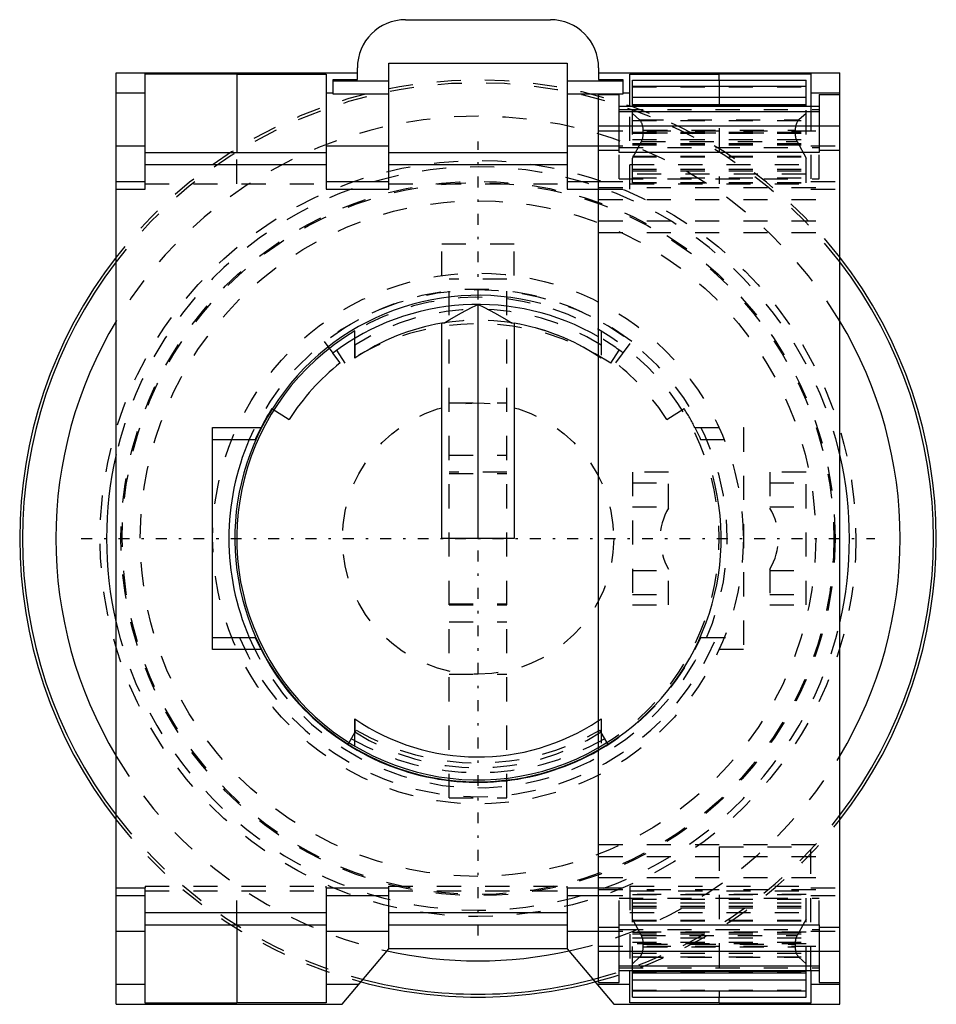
# Model space of a CAD drawing. Extents: x -19 to 19, y -19.3 to 21.5.
import ezdxf

# ---------------------------------------------------------------- set-up
doc = ezdxf.new("R2010")
doc.units = 0
doc.linetypes.add('CENTER', pattern=[1.5, 0.45, -0.5, 0.05, -0.5])
doc.linetypes.add('DASHED', pattern=[2, 1, -1])
for name, color, linetype in [('AM_0', 7, 'CONTINUOUS'), ('AM_10', 7, 'CONTINUOUS'), ('AM_3', 7, 'DASHED'), ('AM_7', 7, 'CENTER'), ('CONNECTIONPOINTS', 1, 'CONTINUOUS')]:
    doc.layers.add(name, color=color, linetype=linetype)

msp = doc.modelspace()

# ---------------------------------------------------------------- linework, layer by layer
at = {"layer": 'AM_0', "color": 7, "linetype": 'CONTINUOUS'}
for p, q in [((-3, 21.5), (3, 21.5)), ((-3.7, 19.7), (3.7, 19.7)), ((-3.7, 14.48), (-3.7, 19.7)), ((3.7, 19.7), (3.7, 14.48)), ((-15, -19.3), (-15, 19.3)), ((-15, 19.3), (-5, 19.3)), ((-13.8, 19.254), (-10, 19.254)), ((-13.8, 14.48), (-13.8, 19.254)), ((-10, 19.254), (-10, 16)), ((-10, 19.243), (-6.3, 19.243)), ((-6.3, 19.243), (-6.3, 14.48)), ((-5, 19.02), (-5, 19.5)), ((5, 19.5), (5, 19.02)), ((5, 19.3), (15, 19.3)), ((6.3, 17.9), (6.3, 19.243)), ((6.3, 19.243), (10, 19.243)), ((10, 19.254), (13.8, 19.254)), ((10, 19), (10, 19.254)), ((13.8, 19.254), (13.8, 17.9)), ((15, 18.4), (15, 19.3)), ((-6, 18.419), (-6, 19.02)), ((-6, 19.02), (-5, 19.02)), ((-6, 18.97), (-3.7, 18.97)), ((3.7, 18.97), (6, 18.97)), ((5, 19.02), (6, 19.02)), ((6, 19.02), (6, 18.419)), ((6.4, 19), (13.6, 19)), ((6.4, 17.9), (6.4, 19)), ((13.6, 17.9), (13.6, 19)), ((-15, 18.469), (-13.8, 18.469)), ((-6.3, 18.469), (-6, 18.469)), ((-3.7, 18.419), (-6, 18.419)), ((6, 18.419), (3.7, 18.419)), ((5, 18.4), (5.85, 18.4)), ((5, -18.4), (5, 18.4)), ((5.85, 16), (5.85, 18.4)), ((6, 18.469), (6.3, 18.469)), ((6.4, 18.744), (13.6, 18.744)), ((13.8, 18.469), (15, 18.469)), ((14.15, 18.4), (15, 18.4)), ((14.15, 18.4), (14.15, 16)), ((15, -18.4), (15, 18.4)), ((6.4, 18.285), (13.6, 18.285)), ((6.4, 17.989), (13.6, 17.989)), ((14.15, 17.9), (5.85, 17.9)), ((5.85, 17.7), (14.15, 17.7)), ((6.4, 17.943), (13.6, 17.943)), ((5, 17.1), (15, 17.1)), ((-15, 16.268), (-13.8, 16.268)), ((-13.8, 16), (-6.3, 16)), ((-6.3, 16.268), (-3.7, 16.268)), ((-3.7, 16), (3.7, 16)), ((3.7, 16.268), (5, 16.268)), ((5, 16.1), (5.85, 16.1)), ((14.15, 16), (5.85, 16)), ((14.15, 16.1), (15, 16.1)), ((-13.8, 15.5), (-6.3, 15.5)), ((-3.7, 15.5), (3.7, 15.5)), ((-15, 14.79), (-13.8, 14.79)), ((-6.3, 14.79), (-3.7, 14.79)), ((3.7, 14.79), (5, 14.79)), ((-15, 14.48), (-13.8, 14.48)), ((-6.3, 14.48), (-3.7, 14.48)), ((3.7, 14.48), (5, 14.48)), ((0, 0), (0, 9.698)), ((-5.1, 7.476), (-5.1, 8.602)), ((-1.5, 8.925), (-1.393, 8.942)), ((-1.5, 0), (-1.5, 8.925)), ((1.393, 8.942), (1.5, 8.925)), ((1.5, 8.925), (1.5, 0)), ((-5.71, 7.277), (-6.018, 7.686)), ((-8.546, 5.383), (-7.827, 4.93)), ((-11, 4.6), (-8.992, 4.6)), ((-11, -4.6), (-11, 4.6)), ((-11, 4.1), (-9.23, 4.1)), ((1.5, 0), (-1.5, 0)), ((-11, -4.1), (-9.256, -4.1)), ((-9.229, -4.104), (-9.256, -4.1)), ((-8.992, -4.6), (-11, -4.6)), ((-5.1, -8.602), (-5.1, -7.476)), ((-5.392, -8.54), (-5.342, -8.453)), ((-15, -14.48), (-13.8, -14.48)), ((-13.8, -19.254), (-13.8, -14.48)), ((-6.3, -14.48), (-6.3, -19.243)), ((-6.3, -14.48), (-3.7, -14.48)), ((-3.7, -17), (-3.7, -14.48)), ((3.7, -14.48), (3.7, -17)), ((3.7, -14.48), (5, -14.48)), ((-15, -14.79), (-13.8, -14.79)), ((-6.3, -14.79), (-3.7, -14.79)), ((3.7, -14.79), (5, -14.79)), ((-13.8, -15.5), (-6.3, -15.5)), ((-3.7, -15.5), (3.7, -15.5)), ((-15, -16.268), (-13.8, -16.268)), ((-13.8, -16), (-6.3, -16)), ((-10, -16), (-10, -19.254)), ((-6.3, -16.268), (-3.7, -16.268)), ((-3.7, -16), (3.7, -16)), ((3.7, -16.268), (5, -16.268)), ((5, -16.1), (5.85, -16.1)), ((5.85, -16), (14.15, -16)), ((5.85, -18.4), (5.85, -16)), ((14.15, -16), (14.15, -18.4)), ((14.15, -16.1), (15, -16.1)), ((-5.63, -19.3), (-3.7, -17)), ((3.7, -17), (-3.7, -17)), ((3.7, -17), (5.63, -19.3)), ((5, -17.1), (15, -17.1)), ((15, -19.3), (15, -17.1)), ((5.85, -17.7), (14.15, -17.7)), ((5.85, -17.9), (14.15, -17.9)), ((6.3, -19.243), (6.3, -17.9)), ((6.4, -19), (6.4, -17.9)), ((13.6, -17.943), (6.4, -17.943)), ((13.6, -19), (13.6, -17.9)), ((13.8, -17.9), (13.8, -19.254)), ((6.4, -17.989), (13.6, -17.989)), ((6.4, -18.285), (13.6, -18.285)), ((-15, -18.469), (-13.8, -18.469)), ((-6.3, -18.469), (-4.933, -18.469)), ((4.933, -18.469), (6.3, -18.469)), ((5, -18.4), (5.85, -18.4)), ((6.4, -18.744), (13.6, -18.744)), ((13.8, -18.469), (15, -18.469)), ((14.15, -18.4), (15, -18.4)), ((6.4, -19), (13.6, -19)), ((10, -19.254), (10, -19)), ((-15, -19.3), (-5.63, -19.3)), ((-10, -19.254), (-13.8, -19.254)), ((-6.3, -19.243), (-10, -19.243)), ((5.63, -19.3), (15, -19.3)), ((10, -19.243), (6.3, -19.243)), ((13.8, -19.254), (10, -19.254))]:
    msp.add_line(p, q, dxfattribs=at)
for points in [[(-1.393, 8.942), (-1.168, 9.079), (-0.71, 9.34), (-0.24, 9.583), (0, 9.698)], [(0, 9.698), (0.24, 9.583), (0.71, 9.34), (1.168, 9.079), (1.393, 8.942)], [(-9.23, 4.1), (-9.193, 4.184), (-9.115, 4.351), (-9.034, 4.517), (-8.992, 4.6)], [(-8.992, -4.6), (-9.033, -4.518), (-9.114, -4.353), (-9.191, -4.187), (-9.229, -4.104)]]:
    msp.add_lwpolyline(points, dxfattribs=at)
for centre, radius, start, end in [((-3, 19.5), 2, 90, 180), ((3, 19.5), 2, 0, 90), ((0, 0), 19, 142.1362, 217.8638), ((0, 0), 18.882, 142.6006, 217.3994), ((0, 0), 19, 322.1362, 37.8638), ((0, 0), 18.882, 322.6006, 37.3994), ((0, -0.3), 10, 60, 127), ((0, 0), 17.5, 148.9973, 211.0027), ((0, 0), 17.5, 328.9973, 31.0027), ((0, 0), 10, 120.6638, 300), ((0, 0), 9.05, 99.5406, 124.3007), ((0, 0), 9.05, 56.4623, 80.4594), ((0, 0), 9.25, 128.1184, 147.795), ((0, 0), 10.1, 147.795, 152.9091), ((0, 0), 10.33, 156.6153, 203.3847), ((0, 0), 15.4, 166.9126, 193.0874), ((0, 0), 15.4, 346.9126, 13.0874), ((0, 0), 10.1, 207.0909, 299.673), ((0, 0), 9.05, 235.6993, 303.5377), ((0, 0), 17.5, 257.5459, 282.4541), ((0, 0), 18.882, 255.3799, 284.6201), ((0, 0), 19, 255.2107, 284.7893)]:
    msp.add_arc(centre, radius, start, end, dxfattribs=at)
at = {"layer": 'AM_10', "color": 7, "linetype": 'CONTINUOUS'}
msp.add_arc((0, 0), 10.08, 75, 15, dxfattribs=at)
at = {"layer": 'AM_3', "color": 6, "linetype": 'DASHED'}
for p, q in [((10, 19), (10, 14.7)), ((6.4, 18.718), (13.6, 18.718)), ((13.6, 17.978), (6.4, 17.978)), ((6.4, 17.966), (13.6, 17.966)), ((5.85, 17.783), (14.15, 17.783)), ((6.3, 14.48), (6.3, 17.9)), ((6.4, 14.745), (6.4, 17.9)), ((6.696, 17.352), (6.4, 17.619)), ((13.6, 17.619), (13.304, 17.352)), ((13.6, 14.745), (13.6, 17.9)), ((13.8, 17.9), (13.8, 14.48)), ((6.4, 17.328), (13.6, 17.328)), ((6.696, 17.352), (13.304, 17.352)), ((5, 16.89), (15, 16.89)), ((6.4, 16.846), (13.6, 16.846)), ((6.4, 16.8), (13.6, 16.8)), ((6.851, 16.922), (13.149, 16.922)), ((6.853, 16.808), (6.851, 16.922)), ((6.853, 16.808), (13.147, 16.808)), ((13.149, 16.922), (13.147, 16.808)), ((6.4, 16.54), (13.6, 16.54)), ((6.4, 15.768), (6.774, 16.451)), ((6.4, 16.373), (13.6, 16.373)), ((6.774, 16.451), (13.226, 16.451)), ((13.226, 16.451), (13.6, 15.768)), ((-10, 14.7), (-10, 16)), ((5, 16.268), (6.3, 16.268)), ((5.85, 16.2), (14.15, 16.2)), ((5.85, 14.9), (5.85, 16)), ((6.4, 16.317), (13.6, 16.317)), ((6.4, 16.312), (13.6, 16.312)), ((13.8, 16.268), (15, 16.268)), ((14.15, 14.9), (14.15, 16)), ((6.4, 15.843), (13.6, 15.843)), ((6.4, 15.814), (13.6, 15.814)), ((6.3, 15.5), (13.8, 15.5)), ((6.4, 15.307), (13.6, 15.307)), ((6.4, 15.24), (13.6, 15.24)), ((13.6, 15.1), (6.4, 15.1)), ((-13.8, 14.7), (-6.3, 14.7)), ((-3.7, 14.7), (3.7, 14.7)), ((5, 14.79), (6.3, 14.79)), ((5.85, 14.9), (14.15, 14.9)), ((6.3, 14.7), (13.8, 14.7)), ((6.4, 14.945), (13.6, 14.945)), ((6.4, 14.755), (13.6, 14.755)), ((6.4, 14.745), (13.6, 14.745)), ((13.8, 14.79), (15, 14.79)), ((5, 14.542), (15, 14.542)), ((5, 14.48), (6.3, 14.48)), ((13.8, 14.48), (15, 14.48)), ((5, 14.046), (15, 14.046)), ((5, 13.172), (15, 13.172)), ((5, 12.675), (15, 12.675)), ((1.5, 12.2), (-1.5, 12.2)), ((-1.5, 10.897), (-1.5, 12.2)), ((1.5, 10.897), (1.5, 12.2)), ((1.2, 10.75), (-1.2, 10.75)), ((-1.2, -10.75), (-1.2, 10.75)), ((1.2, -10.75), (1.2, 10.75)), ((5.1, 8.602), (5.1, 7.476)), ((-6.379, 8.166), (-6.018, 7.686)), ((5.71, 7.277), (6.379, 8.166)), ((-5.501, 7.271), (-5.851, 7.81)), ((-5.1, 8.015), (-5.1, 7.476)), ((5.501, 7.271), (5.851, 7.81)), ((-1.2, 5.625), (1.2, 5.625)), ((7.827, 4.93), (8.546, 5.383)), ((8.992, 4.6), (11, 4.6)), ((11, 4.6), (11, -4.6)), ((9.23, 4.1), (11, 4.1)), ((-1.2, 3.45), (1.2, 3.45)), ((1.2, 2.75), (-1.2, 2.75)), ((-1.2, 2.7), (1.2, 2.7)), ((6.4, 2.75), (6.4, -2.75)), ((7.9, 2.75), (6.4, 2.75)), ((7.9, 1.262), (7.9, 2.75)), ((13.6, 2.75), (12.1, 2.75)), ((12.1, 2.75), (12.1, 1.262)), ((13.6, -2.75), (13.6, 2.75)), ((6.4, 2.314), (7.9, 2.314)), ((12.1, 2.314), (13.6, 2.314)), ((6.4, 1.319), (7.9, 1.319)), ((12.1, 1.319), (13.6, 1.319)), ((6.4, -1.319), (7.9, -1.319)), ((7.9, -2.75), (7.9, -1.262)), ((12.1, -1.262), (12.1, -2.75)), ((12.1, -1.319), (13.6, -1.319)), ((6.4, -2.314), (7.9, -2.314)), ((12.1, -2.314), (13.6, -2.314)), ((-1.2, -2.7), (1.2, -2.7)), ((-1.2, -2.75), (1.2, -2.75)), ((6.4, -2.75), (7.9, -2.75)), ((12.1, -2.75), (13.6, -2.75)), ((-1.2, -3.45), (1.2, -3.45)), ((9.256, -4.1), (9.229, -4.104)), ((9.256, -4.1), (11, -4.1)), ((11, -4.6), (8.992, -4.6)), ((-1.2, -5.625), (1.2, -5.625)), ((-5.1, -7.476), (-5.1, -8.015)), ((5.1, -7.476), (5.1, -8.602)), ((-5.342, -8.453), (-5.05, -7.947)), ((5.392, -8.54), (5.05, -7.947)), ((-1.2, -10.75), (1.2, -10.75)), ((5, -12.675), (15, -12.675)), ((10, -12.77), (10, -19)), ((10, -12.77), (13.8, -12.77)), ((13.8, -17.9), (13.8, -12.77)), ((5, -13.172), (15, -13.172)), ((5, -14.046), (15, -14.046)), ((-13.8, -14.4), (-6.3, -14.4)), ((-13.8, -14.4), (-13.8, -14.48)), ((-13.8, -14.6), (-6.3, -14.6)), ((-10, -16), (-10, -14.4)), ((-6.3, -14.48), (-6.3, -14.4)), ((-3.7, -14.4), (3.7, -14.4)), ((-3.7, -14.48), (-3.7, -14.4)), ((-3.7, -14.6), (3.7, -14.6)), ((3.7, -14.48), (3.7, -14.4)), ((5, -14.48), (6.3, -14.48)), ((5, -14.542), (15, -14.542)), ((6.3, -14.4), (13.8, -14.4)), ((6.3, -14.4), (6.3, -17.9)), ((6.3, -14.6), (13.8, -14.6)), ((13.8, -14.48), (15, -14.48)), ((5, -14.79), (6.3, -14.79)), ((5.85, -14.9), (14.15, -14.9)), ((5.85, -16), (5.85, -14.9)), ((13.6, -14.745), (6.4, -14.745)), ((6.4, -17.9), (6.4, -14.745)), ((6.4, -14.754), (13.6, -14.754)), ((6.4, -14.945), (13.6, -14.945)), ((13.6, -17.9), (13.6, -14.745)), ((13.8, -14.79), (15, -14.79)), ((14.15, -16), (14.15, -14.9)), ((6.3, -15.5), (13.8, -15.5)), ((6.4, -15.1), (13.6, -15.1)), ((6.4, -15.24), (13.6, -15.24)), ((6.4, -15.307), (13.6, -15.307)), ((6.774, -16.451), (6.4, -15.768)), ((6.4, -15.814), (13.6, -15.814)), ((6.4, -15.843), (13.6, -15.843)), ((13.6, -15.768), (13.226, -16.451)), ((5, -16.268), (6.3, -16.268)), ((5.85, -16.2), (14.15, -16.2)), ((13.6, -16.312), (6.4, -16.312)), ((6.4, -16.317), (13.6, -16.317)), ((13.8, -16.268), (15, -16.268)), ((6.4, -16.373), (13.6, -16.373)), ((6.4, -16.54), (13.6, -16.54)), ((6.774, -16.451), (13.226, -16.451)), ((5, -16.89), (15, -16.89)), ((6.4, -16.73), (13.6, -16.73)), ((13.6, -16.8), (6.4, -16.8)), ((6.851, -16.922), (6.853, -16.808)), ((6.851, -16.922), (13.149, -16.922)), ((6.853, -16.808), (13.147, -16.808)), ((13.147, -16.808), (13.149, -16.922)), ((6.4, -17.179), (13.6, -17.179)), ((6.4, -17.328), (13.6, -17.328)), ((6.4, -17.619), (6.696, -17.352)), ((6.696, -17.352), (13.304, -17.352)), ((13.304, -17.352), (13.6, -17.619)), ((5.85, -17.783), (14.15, -17.783)), ((6.4, -17.966), (13.6, -17.966)), ((6.4, -17.978), (13.6, -17.978)), ((6.4, -18.718), (13.6, -18.718))]:
    msp.add_line(p, q, dxfattribs=at)
for points in [[(6.851, 16.922), (6.851, 16.936), (6.85, 16.966), (6.847, 16.995), (6.845, 17.01), (6.844, 17.024), (6.839, 17.053), (6.834, 17.081), (6.827, 17.108), (6.82, 17.135), (6.812, 17.161), (6.808, 17.173), (6.803, 17.186), (6.793, 17.21), (6.782, 17.233), (6.771, 17.255), (6.759, 17.276), (6.746, 17.295), (6.739, 17.304), (6.732, 17.313), (6.718, 17.33), (6.704, 17.345), (6.696, 17.352)], [(13.304, 17.352), (13.296, 17.345), (13.282, 17.33), (13.268, 17.313), (13.261, 17.304), (13.254, 17.295), (13.241, 17.276), (13.229, 17.255), (13.218, 17.233), (13.207, 17.21), (13.197, 17.186), (13.192, 17.173), (13.188, 17.161), (13.18, 17.135), (13.173, 17.108), (13.166, 17.081), (13.161, 17.053), (13.156, 17.024), (13.155, 17.01), (13.153, 16.995), (13.15, 16.966), (13.149, 16.936), (13.149, 16.922)], [(6.774, 16.451), (6.778, 16.459), (6.786, 16.475), (6.794, 16.492), (6.798, 16.501), (6.802, 16.51), (6.809, 16.528), (6.815, 16.547), (6.821, 16.566), (6.827, 16.586), (6.832, 16.606), (6.834, 16.616), (6.836, 16.626), (6.84, 16.647), (6.844, 16.668), (6.847, 16.689), (6.849, 16.71), (6.851, 16.732), (6.852, 16.743), (6.852, 16.754), (6.853, 16.776), (6.853, 16.797), (6.853, 16.808)], [(13.147, 16.808), (13.147, 16.797), (13.147, 16.776), (13.148, 16.754), (13.148, 16.743), (13.149, 16.732), (13.151, 16.71), (13.153, 16.689), (13.156, 16.668), (13.16, 16.647), (13.164, 16.626), (13.166, 16.616), (13.168, 16.606), (13.173, 16.586), (13.179, 16.566), (13.185, 16.547), (13.191, 16.528), (13.198, 16.51), (13.202, 16.501), (13.206, 16.492), (13.214, 16.475), (13.222, 16.459), (13.226, 16.451)], [(8.992, 4.6), (9.034, 4.517), (9.115, 4.351), (9.193, 4.184), (9.23, 4.1)], [(9.229, -4.104), (9.191, -4.187), (9.114, -4.353), (9.033, -4.518), (8.992, -4.6)], [(6.853, -16.808), (6.853, -16.797), (6.853, -16.776), (6.852, -16.754), (6.852, -16.743), (6.851, -16.732), (6.849, -16.71), (6.847, -16.689), (6.844, -16.668), (6.84, -16.647), (6.836, -16.626), (6.834, -16.616), (6.832, -16.606), (6.827, -16.586), (6.821, -16.566), (6.815, -16.547), (6.809, -16.528), (6.802, -16.51), (6.798, -16.501), (6.794, -16.492), (6.786, -16.475), (6.778, -16.459), (6.774, -16.451)], [(13.226, -16.451), (13.222, -16.459), (13.214, -16.475), (13.206, -16.492), (13.202, -16.501), (13.198, -16.51), (13.191, -16.528), (13.185, -16.547), (13.179, -16.566), (13.173, -16.586), (13.168, -16.606), (13.166, -16.616), (13.164, -16.626), (13.16, -16.647), (13.156, -16.668), (13.153, -16.689), (13.151, -16.71), (13.149, -16.732), (13.148, -16.743), (13.148, -16.754), (13.147, -16.776), (13.147, -16.797), (13.147, -16.808)], [(6.696, -17.352), (6.704, -17.345), (6.718, -17.33), (6.732, -17.313), (6.739, -17.304), (6.746, -17.295), (6.759, -17.276), (6.771, -17.255), (6.782, -17.233), (6.793, -17.21), (6.803, -17.186), (6.808, -17.173), (6.812, -17.161), (6.82, -17.135), (6.827, -17.108), (6.834, -17.081), (6.839, -17.053), (6.844, -17.024), (6.845, -17.01), (6.847, -16.995), (6.85, -16.966), (6.851, -16.936), (6.851, -16.922)], [(13.149, -16.922), (13.149, -16.936), (13.15, -16.966), (13.153, -16.995), (13.155, -17.01), (13.156, -17.024), (13.161, -17.053), (13.166, -17.081), (13.173, -17.108), (13.18, -17.135), (13.188, -17.161), (13.192, -17.173), (13.197, -17.186), (13.207, -17.21), (13.218, -17.233), (13.229, -17.255), (13.241, -17.276), (13.254, -17.295), (13.261, -17.304), (13.268, -17.313), (13.282, -17.33), (13.296, -17.345), (13.304, -17.352)]]:
    msp.add_lwpolyline(points, dxfattribs=at)
for radius in [15.666, 14.8, 14.75, 14, 11, 5.625]:
    msp.add_circle((0, 0), radius, dxfattribs=at)
for centre, radius, start, end in [((0, 0), 19, 37.8638, 142.1362), ((0, 0), 18.882, 37.3994, 142.6006), ((0, 0), 17.5, 31.0027, 148.9973), ((0, 0), 15.4, 13.0874, 166.9126), ((0, 0), 10.33, 203.3847, 156.6153), ((0, -0.3), 10.6, 53, 127), ((0, 0), 10, 300, 120.6638), ((0, 0), 9.5, 57.5311, 122.4689), ((0, 0), 9.05, 55.6993, 99.5406), ((0, -1.2), 10.1, 57, 123), ((0, -0.3), 10, 53, 60), ((0, 0), 9.25, 32.205, 51.8816), ((0, 0), 10.1, 27.0909, 32.205), ((10, 0), 2.45, 148.9973, 211.0027), ((10, 0), 2.45, 328.9973, 31.0027), ((0, 0), 15.4, 193.0874, 346.9126), ((0, 0), 10.7, 202.5306, 337.4694), ((0, 0), 10.1, 299.673, 332.9091), ((0, 0), 9.05, 303.5377, 304.3007), ((0, 0), 9.5, 237.5311, 302.4689), ((0, 0.8), 10.1, 240, 300), ((0, 0.8), 10.5, 240, 300), ((0, 0), 17.5, 211.0027, 257.5459), ((0, 0), 17.5, 282.4541, 328.9973), ((0, 0), 18.882, 217.3994, 255.3799), ((0, 0), 19, 217.8638, 255.2107), ((0, 0), 18.882, 284.6201, 322.6006), ((0, 0), 19, 284.7893, 322.1362)]:
    msp.add_arc(centre, radius, start, end, dxfattribs=at)
at = {"layer": 'AM_7', "color": 4, "linetype": 'CENTER'}
for p, q in [((0, -16.449), (0, 16.449)), ((-16.449, 0), (16.449, 0)), ((1.32, 0), (-1.32, 0))]:
    msp.add_line(p, q, dxfattribs=at)
at = {"layer": 'CONNECTIONPOINTS', "color": 1, "linetype": 'CONTINUOUS'}
for p in [(-10, 0, 6.5), (0, 0, 6.5), (0, 0), (0, 0, 6.3), (0, 0, 6.5), (0, 0, -44.95), (10, 0, 6.5), (10, 0, 6.5)]:
    msp.add_point(p, dxfattribs=at)

doc.saveas('drawing.dxf')
